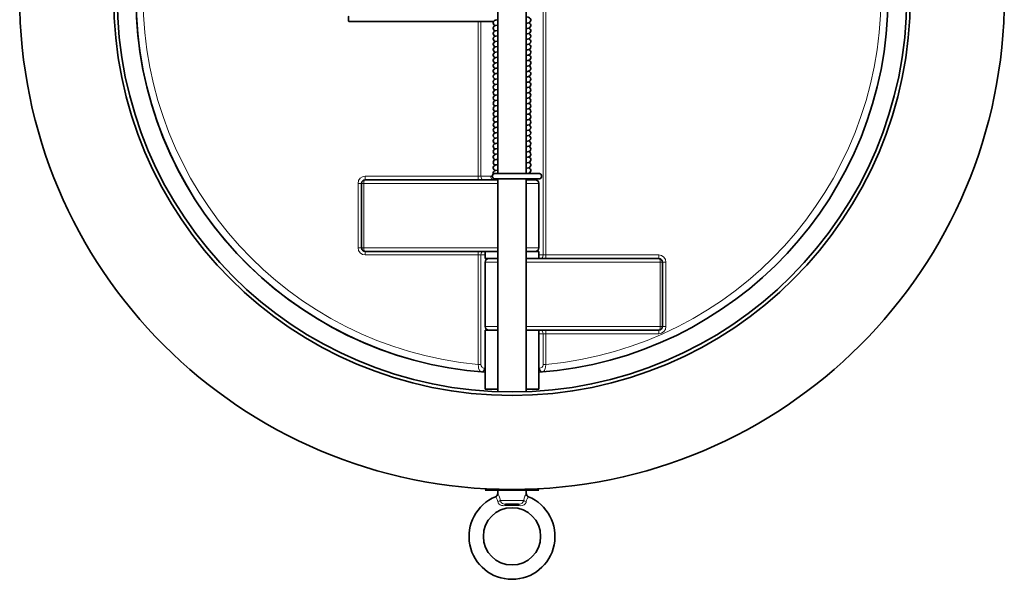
# Model space of a CAD drawing. Extents: x 71 to 1097, y 24 to 796.
# Tile 2 of 9: x 457 to 732, y 24 to 180. Entities that reach past the tile are written whole.
import ezdxf

# ---------------------------------------------------------------- set-up
doc = ezdxf.new("R2010")
doc.units = 0

msp = doc.modelspace()

# ---------------------------------------------------------------- linework, layer by layer
at = {"color": 7, "lineweight": 35}
for p, q in [((590.5, 235.63), (590.5, 137.13)), ((598.5, 235.63), (598.5, 137.13)), ((590.5, 135.38), (553.5, 135.38)), ((590.5, 135.63), (590.5, 76.2)), ((598.5, 135.63), (598.5, 76.2)), ((553.5, 115.38), (590.5, 115.38)), ((598.5, 113.38), (635.5, 113.38)), ((600.46, 93.38), (635.5, 93.38))]:
    msp.add_line(p, q, dxfattribs=at)
at = {"color": 7, "lineweight": 13}
for p, q in [((603.21, 114.38), (603.21, 192.33)), ((603.91, 114.38), (603.91, 192.33)), ((585.09, 136.38), (585.09, 179.61)), ((585.79, 136.38), (585.79, 179.61)), ((585.09, 136.38), (553.5, 136.38)), ((590.5, 134.38), (553.1, 134.38)), ((553.1, 116.38), (590.5, 116.38)), ((585.09, 114.38), (553.5, 114.38)), ((585.09, 83.81), (585.09, 114.38)), ((585.79, 83.81), (585.79, 114.38)), ((603.91, 114.38), (635.5, 114.38)), ((598.5, 112.38), (635.9, 112.38)), ((598.5, 94.38), (635.9, 94.38)), ((603.91, 92.38), (635.5, 92.38))]:
    msp.add_line(p, q, dxfattribs=at)
at = {"color": 7, "lineweight": 35, "ltscale": 0.231175}
for p, q in [((558.22, 179.61), (567.47, 179.61)), ((576.71, 179.61), (585.96, 179.61))]:
    msp.add_line(p, q, dxfattribs=at)
at = {"color": 7, "lineweight": 35, "ltscale": 0.231177}
msp.add_line((567.47, 179.61), (576.71, 179.61), dxfattribs=at)
at = {"color": 7, "lineweight": 35, "ltscale": 0.084625}
msp.add_line((585.96, 179.61), (589.35, 179.61), dxfattribs=at)
at = {"color": 7, "lineweight": 35, "ltscale": 0.000192}
msp.add_line((598.51, 176.12), (598.5, 176.12), dxfattribs=at)
at = {"color": 7, "lineweight": 35, "ltscale": 0.002254}
for p, q in [((590.5, 175.69), (590.5, 175.6)), ((590.5, 171.19), (590.5, 171.1))]:
    msp.add_line(p, q, dxfattribs=at)
at = {"color": 7, "lineweight": 35, "ltscale": 0.001994}
msp.add_line((590.5, 174.19), (590.5, 174.11), dxfattribs=at)
at = {"color": 7, "lineweight": 35, "ltscale": 0.004329}
msp.add_line((598.67, 174.64), (598.5, 174.62), dxfattribs=at)
at = {"color": 7, "lineweight": 35, "ltscale": 0.002253}
msp.add_line((590.5, 172.69), (590.5, 172.6), dxfattribs=at)
at = {"color": 7, "lineweight": 35, "ltscale": 0.002252}
for p, q in [((590.5, 169.69), (590.5, 169.6)), ((590.5, 168.19), (590.5, 168.1)), ((590.5, 165.19), (590.5, 165.1))]:
    msp.add_line(p, q, dxfattribs=at)
at = {"color": 7, "lineweight": 35, "ltscale": 0.002266}
msp.add_line((590.5, 166.69), (590.5, 166.6), dxfattribs=at)
at = {"color": 7, "lineweight": 35, "ltscale": 0.001995}
msp.add_line((590.5, 163.69), (590.5, 163.61), dxfattribs=at)
at = {"color": 7, "lineweight": 35, "ltscale": 0.002258}
msp.add_line((590.5, 162.19), (590.5, 162.1), dxfattribs=at)
at = {"color": 7, "lineweight": 35, "ltscale": 0.002259}
msp.add_line((590.5, 160.69), (590.5, 160.6), dxfattribs=at)
at = {"color": 7, "lineweight": 35, "ltscale": 0.002249}
msp.add_line((590.5, 159.19), (590.5, 159.1), dxfattribs=at)
at = {"color": 7, "lineweight": 35, "ltscale": 0.000251}
msp.add_line((590.5, 156.11), (590.5, 156.1), dxfattribs=at)
at = {"color": 7, "lineweight": 35, "ltscale": 0.000273}
msp.add_line((590.5, 153.11), (590.5, 153.1), dxfattribs=at)
at = {"color": 7, "lineweight": 35, "ltscale": 0.000256}
msp.add_line((590.5, 151.61), (590.5, 151.6), dxfattribs=at)
at = {"color": 7, "lineweight": 35, "ltscale": 0.000253}
msp.add_line((590.5, 150.11), (590.5, 150.1), dxfattribs=at)
at = {"color": 7, "lineweight": 35, "ltscale": 0.001879}
msp.add_line((589.25, 146.32), (589.25, 146.24), dxfattribs=at)
at = {"color": 7, "lineweight": 35, "ltscale": 0.00077}
msp.add_line((589.79, 148.5), (589.82, 148.49), dxfattribs=at)
at = {"color": 7, "lineweight": 13, "ltscale": 0.025}
for p, q in [((553.5, 136.38), (553.5, 135.38)), ((585.09, 136.38), (585.09, 135.38)), ((551.5, 134.38), (552.5, 134.38)), ((551.5, 116.38), (552.5, 116.38)), ((553.5, 114.38), (553.5, 115.38)), ((585.09, 114.38), (585.09, 115.38)), ((603.91, 114.38), (603.91, 113.38)), ((635.5, 114.38), (635.5, 113.38)), ((637.5, 112.38), (636.5, 112.38)), ((637.5, 94.38), (636.5, 94.38)), ((603.91, 92.38), (603.91, 93.38)), ((635.5, 92.38), (635.5, 93.38))]:
    msp.add_line(p, q, dxfattribs=at)
at = {"color": 7, "lineweight": 13, "ltscale": 0.017677}
for p, q in [((585.09, 136.38), (585.79, 136.38)), ((585.09, 114.38), (585.79, 114.38)), ((603.21, 114.38), (603.91, 114.38)), ((603.21, 92.38), (603.91, 92.38)), ((585.09, 83.81), (585.79, 83.81)), ((603.21, 83.81), (603.91, 83.81))]:
    msp.add_line(p, q, dxfattribs=at)
at = {"color": 7, "lineweight": 13, "ltscale": 0.068781}
msp.add_line((585.79, 136.38), (588.54, 136.38), dxfattribs=at)
at = {"color": 7, "lineweight": 35, "ltscale": 0.001596}
msp.add_line((589.75, 135.63), (589.81, 135.63), dxfattribs=at)
at = {"color": 7, "lineweight": 35, "ltscale": 0.146675}
msp.add_line((589.75, 135.63), (595.62, 135.63), dxfattribs=at)
at = {"color": 7, "lineweight": 35, "ltscale": 0.017154}
msp.add_line((590.5, 135.63), (589.81, 135.63), dxfattribs=at)
at = {"color": 7, "lineweight": 13, "ltscale": 0.00625}
for p, q in [((590.21, 135.38), (590.21, 135.63)), ((598.79, 135.38), (598.79, 135.63))]:
    msp.add_line(p, q, dxfattribs=at)
at = {"color": 7, "lineweight": 35, "ltscale": 0.00625}
for p, q in [((590.5, 135.38), (590.5, 135.63)), ((590.5, 135.63), (590.5, 135.38))]:
    msp.add_line(p, q, dxfattribs=at)
at = {"color": 7, "lineweight": 35, "ltscale": 0.16347}
for p, q in [((595.62, 137.13), (602.16, 137.13)), ((595.62, 135.63), (602.16, 135.63))]:
    msp.add_line(p, q, dxfattribs=at)
at = {"color": 7, "lineweight": 35, "ltscale": 0.062502}
for p, q in [((598.5, 135.38), (601, 135.38)), ((588, 113.38), (590.5, 113.38)), ((598.5, 115.38), (601, 115.38))]:
    msp.add_line(p, q, dxfattribs=at)
at = {"color": 7, "lineweight": 13, "ltscale": 0.45}
for p, q in [((551.5, 116.38), (551.5, 134.38)), ((553.1, 116.38), (553.1, 134.38)), ((635.9, 112.38), (635.9, 94.38)), ((637.5, 94.38), (637.5, 112.38))]:
    msp.add_line(p, q, dxfattribs=at)
at = {"color": 7, "lineweight": 35, "ltscale": 0.45}
for p, q in [((552.5, 116.38), (552.5, 134.38)), ((602, 134.38), (602, 116.38)), ((587, 112.38), (587, 94.38)), ((636.5, 112.38), (636.5, 94.38))]:
    msp.add_line(p, q, dxfattribs=at)
at = {"color": 7, "lineweight": 13, "ltscale": 0.015073}
for p, q in [((553.1, 134.38), (552.5, 134.38)), ((553.1, 116.38), (552.5, 116.38)), ((635.9, 112.38), (636.5, 112.38)), ((635.9, 94.38), (636.5, 94.38))]:
    msp.add_line(p, q, dxfattribs=at)
at = {"color": 7, "lineweight": 13, "ltscale": 0.0875}
for p, q in [((598.5, 134.38), (602, 134.38)), ((598.5, 116.38), (602, 116.38)), ((587, 112.38), (590.5, 112.38)), ((587, 94.38), (590.5, 94.38))]:
    msp.add_line(p, q, dxfattribs=at)
at = {"color": 7, "lineweight": 35, "ltscale": 0.001733}
msp.add_line((552.54, 116.09), (552.52, 116.16), dxfattribs=at)
at = {"color": 7, "lineweight": 35, "ltscale": 0.002177}
msp.add_line((552.64, 115.88), (552.6, 115.95), dxfattribs=at)
at = {"color": 7, "lineweight": 35, "ltscale": 0.002}
msp.add_line((552.78, 115.69), (552.72, 115.75), dxfattribs=at)
at = {"color": 7, "lineweight": 13, "ltscale": 0.030177}
for p, q in [((585.79, 114.38), (587, 114.38)), ((603.21, 114.38), (602, 114.38)), ((603.21, 92.38), (602, 92.38))]:
    msp.add_line(p, q, dxfattribs=at)
at = {"color": 7, "lineweight": 35, "ltscale": 0.05}
for p, q in [((587, 113.38), (587, 115.38)), ((602, 113.38), (602, 115.38))]:
    msp.add_line(p, q, dxfattribs=at)
at = {"color": 7, "lineweight": 35, "ltscale": 0.0875}
for p, q in [((587, 115.38), (590.5, 115.38)), ((587, 113.38), (590.5, 113.38)), ((598.5, 115.38), (602, 115.38)), ((590.5, 93.38), (587, 93.38)), ((602, 93.38), (598.5, 93.38)), ((590.5, 76.88), (587, 76.88)), ((602, 76.88), (598.5, 76.88))]:
    msp.add_line(p, q, dxfattribs=at)
at = {"color": 7, "lineweight": 35, "ltscale": 0.4125}
for p, q in [((587, 93.38), (587, 76.88)), ((602, 93.38), (602, 76.88))]:
    msp.add_line(p, q, dxfattribs=at)
at = {"color": 7, "lineweight": 13, "ltscale": 0.214222}
for p, q in [((603.21, 83.81), (603.21, 92.38)), ((603.91, 83.81), (603.91, 92.38))]:
    msp.add_line(p, q, dxfattribs=at)
at = {"color": 7, "lineweight": 13, "ltscale": 0.005197}
for p, q in [((586.79, 82.72), (587, 82.7)), ((602, 82.7), (602.21, 82.72))]:
    msp.add_line(p, q, dxfattribs=at)
at = {"color": 7, "lineweight": 35, "ltscale": 0.016935}
msp.add_line((590.5, 76.88), (590.5, 76.2), dxfattribs=at)
at = {"color": 7, "lineweight": 13, "ltscale": 0.002042}
msp.add_line((572.79, 50.6), (572.87, 50.59), dxfattribs=at)
at = {"color": 7, "lineweight": 13, "ltscale": 0.001821}
msp.add_line((616.13, 50.59), (616.2, 50.6), dxfattribs=at)
at = {"color": 7, "lineweight": 35, "ltscale": 0.013258}
for p, q in [((587.38, 49.06), (587, 48.69)), ((601.62, 49.06), (602, 48.69))]:
    msp.add_line(p, q, dxfattribs=at)
at = {"color": 7, "lineweight": 35, "ltscale": 0.277393}
msp.add_line((598.1, 48.69), (587, 48.69), dxfattribs=at)
at = {"color": 7, "lineweight": 35, "ltscale": 0.022801}
for p, q in [((590.5, 48.69), (590.5, 47.78)), ((598.5, 48.69), (598.5, 47.78))]:
    msp.add_line(p, q, dxfattribs=at)
at = {"color": 7, "lineweight": 35, "ltscale": 0.097607}
msp.add_line((602, 48.69), (598.1, 48.69), dxfattribs=at)
at = {"color": 7, "lineweight": 13, "ltscale": 0.163168}
msp.add_line((597.76, 45.78), (591.24, 45.78), dxfattribs=at)
at = {"color": 7, "lineweight": 35, "ltscale": 0.090001}
msp.add_line((596.3, 44.78), (592.7, 44.78), dxfattribs=at)
at = {"color": 7, "lineweight": 35}
for points in [[(548.97, 179.61), (556.68, 179.61), (557.45, 179.61), (558.22, 179.62)], [(590.28, 180.08), (589.86, 180), (589.57, 179.86), (589.35, 179.62), (589.25, 179.31), (589.25, 179.24)], [(589.25, 179.24), (589.3, 178.97), (589.46, 178.71), (589.71, 178.53), (589.82, 178.49)], [(598.5, 180.86), (599.02, 180.78), (599.36, 180.66), (599.61, 180.43), (599.74, 180.13), (599.75, 179.99)], [(599.75, 179.99), (599.68, 179.67), (599.48, 179.41), (599.21, 179.25), (598.81, 179.16), (598.5, 179.12)], [(599.18, 179.24), (599.47, 179.08), (599.64, 178.88), (599.74, 178.63), (599.75, 178.49)], [(590.44, 178.6), (589.93, 178.52), (589.62, 178.4), (589.38, 178.17), (589.26, 177.87), (589.25, 177.74)], [(589.25, 177.74), (589.3, 177.46), (589.46, 177.22), (589.73, 177.02), (589.82, 176.99)], [(590.5, 177.11), (589.97, 177.03), (589.63, 176.91), (589.39, 176.68), (589.26, 176.37), (589.25, 176.24)], [(589.25, 176.24), (589.3, 175.97), (589.48, 175.69), (589.77, 175.51), (589.82, 175.49)], [(590.5, 178.61), (590.45, 178.59), (590.44, 178.59)], [(599.75, 178.49), (599.68, 178.17), (599.48, 177.91), (599.2, 177.75), (598.8, 177.66), (598.5, 177.62)], [(599.75, 176.99), (599.68, 176.67), (599.48, 176.41), (599.2, 176.25), (598.81, 176.16), (598.51, 176.12)], [(599.18, 177.74), (599.48, 177.58), (599.65, 177.38), (599.74, 177.12), (599.75, 176.99)], [(599.18, 176.24), (599.47, 176.08), (599.68, 175.82), (599.75, 175.49)], [(590.5, 175.61), (589.96, 175.53), (589.63, 175.4), (589.39, 175.18), (589.26, 174.87), (589.25, 174.74)], [(589.25, 174.74), (589.3, 174.47), (589.48, 174.19), (589.77, 174.01), (589.82, 173.99)], [(590.5, 174.11), (589.96, 174.03), (589.63, 173.9), (589.39, 173.68), (589.26, 173.37), (589.25, 173.24)], [(599.75, 175.49), (599.68, 175.17), (599.48, 174.91), (599.21, 174.75), (598.81, 174.66), (598.67, 174.64)], [(599.75, 173.99), (599.68, 173.67), (599.48, 173.41), (599.19, 173.24), (598.82, 173.16)], [(599.18, 174.74), (599.47, 174.58), (599.64, 174.38), (599.74, 174.13), (599.75, 173.99)], [(589.25, 173.24), (589.3, 172.97), (589.48, 172.69), (589.78, 172.51), (589.82, 172.49)], [(590.5, 172.61), (589.96, 172.53), (589.62, 172.4), (589.39, 172.18), (589.26, 171.87), (589.25, 171.74)], [(589.25, 171.74), (589.3, 171.47), (589.48, 171.2), (589.71, 171.03), (589.82, 170.99)], [(590.5, 171.11), (589.96, 171.03), (589.63, 170.9), (589.39, 170.68), (589.26, 170.37), (589.25, 170.24)], [(599.75, 172.49), (599.68, 172.17), (599.48, 171.91), (599.17, 171.74), (598.95, 171.68)], [(599.75, 170.99), (599.68, 170.67), (599.48, 170.41), (599.2, 170.25), (599.08, 170.21)], [(599.18, 173.24), (599.47, 173.08), (599.64, 172.88), (599.74, 172.63), (599.75, 172.49)], [(599.18, 171.74), (599.47, 171.58), (599.64, 171.38), (599.74, 171.13), (599.75, 170.99)], [(589.25, 170.24), (589.32, 169.91), (589.53, 169.65), (589.82, 169.49)], [(590.5, 169.61), (589.96, 169.53), (589.63, 169.4), (589.39, 169.18), (589.26, 168.87), (589.25, 168.74)], [(589.25, 168.74), (589.32, 168.41), (589.53, 168.15), (589.82, 167.99)], [(590.5, 168.11), (589.96, 168.03), (589.62, 167.9), (589.39, 167.68), (589.26, 167.37), (589.25, 167.24)], [(599.24, 168.76), (598.88, 168.67), (598.5, 168.62)], [(599.18, 170.24), (599.47, 170.08), (599.64, 169.88), (599.74, 169.63), (599.75, 169.49)], [(599.18, 168.74), (599.47, 168.59), (599.64, 168.39), (599.74, 168.13), (599.75, 167.99)], [(599.75, 169.49), (599.68, 169.17), (599.48, 168.91), (599.24, 168.76)], [(589.25, 167.24), (589.32, 166.92), (589.52, 166.65), (589.82, 166.49)], [(590.5, 166.61), (589.94, 166.52), (589.63, 166.4), (589.39, 166.18), (589.26, 165.87), (589.25, 165.74)], [(589.25, 165.74), (589.33, 165.41), (589.54, 165.14), (589.82, 164.99)], [(590.5, 165.11), (589.96, 165.03), (589.63, 164.9), (589.39, 164.68), (589.26, 164.37), (589.25, 164.24)], [(599.48, 167.41), (599.19, 167.24), (598.82, 167.16), (598.5, 167.12)], [(599.75, 166.49), (599.7, 166.22), (599.56, 165.99), (599.29, 165.78), (598.95, 165.68), (598.5, 165.62)], [(599.18, 167.24), (599.47, 167.08), (599.65, 166.88), (599.71, 166.72)], [(589.25, 164.24), (589.33, 163.91), (589.53, 163.64), (589.82, 163.49)], [(590.5, 163.61), (589.97, 163.53), (589.63, 163.41), (589.39, 163.18), (589.26, 162.87), (589.25, 162.74)], [(589.25, 162.74), (589.33, 162.41), (589.53, 162.14), (589.82, 161.99)], [(599.75, 164.99), (599.7, 164.73), (599.57, 164.5), (599.3, 164.29), (598.94, 164.18), (598.5, 164.12)], [(599.75, 163.49), (599.7, 163.22), (599.56, 162.99), (599.29, 162.78), (598.97, 162.69), (598.5, 162.62)], [(599.18, 164.24), (599.46, 164.09), (599.67, 163.83), (599.75, 163.49)], [(599.18, 162.74), (599.46, 162.59), (599.64, 162.38), (599.74, 162.13), (599.75, 161.99)], [(590.5, 162.11), (589.95, 162.03), (589.64, 161.91), (589.43, 161.73), (589.3, 161.51), (589.25, 161.24)], [(589.25, 161.24), (589.33, 160.9), (589.54, 160.64), (589.82, 160.49)], [(590.5, 160.61), (589.98, 160.53), (589.64, 160.41), (589.39, 160.18), (589.26, 159.87), (589.25, 159.74)], [(589.25, 159.74), (589.33, 159.41), (589.54, 159.14), (589.82, 158.99)], [(599.75, 161.99), (599.7, 161.72), (599.56, 161.49), (599.29, 161.28), (598.95, 161.18), (598.5, 161.12)], [(599.75, 160.49), (599.7, 160.23), (599.57, 160), (599.31, 159.79), (598.97, 159.69), (598.5, 159.62)], [(599.18, 161.24), (599.46, 161.09), (599.67, 160.83), (599.75, 160.49)], [(599.18, 159.74), (599.46, 159.59), (599.67, 159.32), (599.75, 158.99)], [(590.5, 159.11), (589.99, 159.03), (589.7, 158.94), (589.43, 158.73), (589.3, 158.5), (589.25, 158.24)], [(589.25, 158.24), (589.33, 157.91), (589.54, 157.64), (589.82, 157.49)], [(590.5, 157.61), (589.95, 157.53), (589.64, 157.41), (589.44, 157.24), (589.3, 157.01), (589.25, 156.74)], [(599.75, 158.99), (599.7, 158.73), (599.52, 158.44), (599.24, 158.26), (598.87, 158.17), (598.5, 158.12)], [(599.75, 157.49), (599.7, 157.22), (599.57, 156.99), (599.3, 156.79), (598.95, 156.68), (598.5, 156.62)], [(599.18, 158.24), (599.46, 158.09), (599.67, 157.82), (599.75, 157.49)], [(589.25, 156.74), (589.33, 156.41), (589.53, 156.15), (589.8, 156), (589.82, 155.99)], [(590.5, 156.11), (589.97, 156.03), (589.64, 155.91), (589.43, 155.73), (589.3, 155.51), (589.25, 155.24)], [(589.25, 155.24), (589.33, 154.91), (589.54, 154.64), (589.82, 154.49)], [(590.5, 154.61), (589.97, 154.53), (589.68, 154.43), (589.43, 154.23), (589.3, 154), (589.25, 153.74)], [(599.75, 155.99), (599.7, 155.73), (599.53, 155.45), (599.25, 155.27), (598.9, 155.17), (598.5, 155.12)], [(599.75, 154.49), (599.7, 154.23), (599.53, 153.95), (599.24, 153.76), (598.87, 153.67), (598.5, 153.62)], [(599.18, 156.74), (599.46, 156.59), (599.67, 156.32), (599.75, 155.99)], [(599.18, 155.24), (599.48, 155.07), (599.68, 154.81), (599.75, 154.49)], [(589.25, 153.74), (589.33, 153.41), (589.53, 153.15), (589.82, 152.99)], [(590.5, 153.11), (589.95, 153.03), (589.64, 152.91), (589.44, 152.74), (589.3, 152.51), (589.25, 152.24)], [(589.25, 152.24), (589.33, 151.91), (589.49, 151.69), (589.77, 151.51), (589.82, 151.49)], [(590.5, 151.61), (589.96, 151.53), (589.62, 151.4), (589.43, 151.23), (589.3, 151), (589.25, 150.74)], [(599.75, 152.99), (599.7, 152.73), (599.53, 152.45), (599.24, 152.26), (598.88, 152.17), (598.5, 152.12)], [(599.75, 151.49), (599.7, 151.23), (599.53, 150.95), (599.25, 150.76), (598.9, 150.67), (598.5, 150.62)], [(599.18, 153.74), (599.46, 153.59), (599.67, 153.32), (599.75, 152.99)], [(599.18, 152.24), (599.46, 152.09), (599.67, 151.82), (599.75, 151.49)], [(589.25, 150.74), (589.33, 150.41), (589.54, 150.14), (589.82, 149.99)], [(590.5, 150.11), (589.97, 150.03), (589.69, 149.93), (589.43, 149.73), (589.3, 149.5), (589.25, 149.24)], [(589.25, 149.24), (589.32, 148.92), (589.52, 148.66), (589.79, 148.5)], [(590.5, 148.61), (589.97, 148.53), (589.69, 148.44), (589.42, 148.23), (589.3, 148), (589.25, 147.74)], [(599.75, 149.99), (599.68, 149.66), (599.47, 149.4), (599.18, 149.24), (598.78, 149.16), (598.5, 149.12)], [(599.18, 150.74), (599.48, 150.57), (599.68, 150.31), (599.75, 149.99)], [(599.18, 149.24), (599.46, 149.09), (599.67, 148.82), (599.75, 148.49)], [(590.5, 147.11), (589.97, 147.03), (589.63, 146.9), (589.43, 146.74), (589.3, 146.5), (589.25, 146.31)], [(589.25, 146.24), (589.3, 145.97), (589.44, 145.74), (589.71, 145.54), (589.82, 145.49)], [(599.75, 148.49), (599.68, 148.17), (599.48, 147.91), (599.19, 147.74), (598.79, 147.66), (598.5, 147.62)], [(599.75, 146.99), (599.68, 146.67), (599.48, 146.41), (599.2, 146.25), (598.82, 146.16), (598.5, 146.12)], [(599.18, 147.74), (599.46, 147.59), (599.67, 147.32), (599.75, 146.99)], [(599.18, 146.24), (599.48, 146.08), (599.68, 145.81), (599.75, 145.49)], [(589.25, 144.74), (589.3, 144.46), (589.46, 144.21), (589.74, 144.02), (589.83, 143.99)], [(589.81, 143.99), (589.52, 143.82), (589.32, 143.56), (589.25, 143.24)], [(589.25, 143.24), (589.3, 142.97), (589.44, 142.74), (589.71, 142.53), (589.82, 142.49)], [(590.5, 145.61), (589.97, 145.53), (589.69, 145.43), (589.61, 145.39)], [(590.5, 144.11), (589.94, 144.02), (589.81, 143.98)], [(599.75, 145.49), (599.68, 145.16), (599.48, 144.9), (599.17, 144.74), (598.75, 144.65), (598.5, 144.62)], [(599.75, 143.99), (599.68, 143.67), (599.48, 143.41), (599.19, 143.24), (598.8, 143.16), (598.5, 143.12)], [(599.18, 144.74), (599.46, 144.59), (599.67, 144.32), (599.75, 143.99)], [(599.18, 143.24), (599.47, 143.08), (599.68, 142.82), (599.75, 142.49)], [(589.94, 142.52), (589.62, 142.4), (589.39, 142.17), (589.26, 141.87), (589.25, 141.74)], [(589.25, 141.74), (589.3, 141.47), (589.44, 141.24), (589.71, 141.03), (589.82, 140.99)], [(590.07, 141.05), (589.72, 140.95), (589.47, 140.78), (589.3, 140.5), (589.25, 140.24)], [(590.5, 142.61), (590.1, 142.56), (590.05, 142.55), (590, 142.54), (589.94, 142.52)], [(590.5, 141.11), (590.24, 141.08), (590.18, 141.07), (590.12, 141.06), (590.07, 141.04)], [(599.75, 142.49), (599.68, 142.17), (599.48, 141.91), (599.2, 141.75), (598.82, 141.66), (598.5, 141.62)], [(599.75, 140.99), (599.68, 140.67), (599.48, 140.41), (599.17, 140.24), (598.75, 140.15), (598.5, 140.12)], [(599.18, 141.74), (599.46, 141.59), (599.64, 141.38), (599.74, 141.13), (599.75, 140.99)], [(589.25, 140.24), (589.3, 139.96), (589.46, 139.71), (589.74, 139.52), (589.82, 139.49)], [(590.2, 139.56), (590.19, 139.56), (590.17, 139.57), (590.13, 139.56), (590, 139.54), (589.66, 139.42), (589.42, 139.23), (589.28, 138.94), (589.25, 138.74)], [(589.25, 138.74), (589.3, 138.47), (589.44, 138.24), (589.71, 138.03), (589.82, 137.99)], [(590.35, 138.09), (589.88, 138.01), (589.57, 137.86), (589.35, 137.62), (589.25, 137.31), (589.25, 137.24)], [(590.5, 138.11), (590.37, 138.09), (590.35, 138.08)], [(599.75, 139.49), (599.68, 139.16), (599.47, 138.9), (599.16, 138.74), (598.76, 138.65), (598.5, 138.62)], [(599.75, 137.99), (599.68, 137.67), (599.48, 137.41), (599.2, 137.25), (598.81, 137.16), (598.67, 137.14)], [(599.18, 140.24), (599.47, 140.08), (599.64, 139.88), (599.74, 139.63), (599.75, 139.49)], [(599.18, 138.74), (599.47, 138.58), (599.64, 138.38), (599.74, 138.13), (599.75, 137.99)], [(589.75, 137.13), (594.98, 137.13), (595.62, 137.12)]]:
    msp.add_lwpolyline(points, dxfattribs=at)
at = {"color": 7, "lineweight": 13}
for points in [[(585.09, 83.81), (585.1, 83.26), (585.19, 82.74), (585.35, 82.3), (585.59, 81.94), (585.73, 81.83), (585.88, 81.75), (586, 81.72)], [(585.79, 83.81), (585.8, 83.66), (585.88, 83.39), (586.04, 83.13), (586.2, 82.97), (586.38, 82.84), (586.58, 82.76), (586.79, 82.72)], [(602.21, 82.72), (602.56, 82.82), (602.88, 83.04), (603.1, 83.35), (603.18, 83.57), (603.21, 83.81)], [(603, 81.72), (603.14, 81.76), (603.29, 81.84), (603.54, 82.11), (603.69, 82.38), (603.8, 82.69), (603.88, 83.05), (603.91, 83.81)], [(589.88, 46.85), (590.07, 46.61), (590.28, 46.29), (590.37, 46.09), (590.48, 45.76), (590.52, 45.53)], [(590.5, 47.78), (590.87, 47.03), (591.01, 46.69), (591.17, 46.13), (591.24, 45.78)], [(597.76, 45.78), (597.9, 46.41), (598.1, 46.98), (598.23, 47.27), (598.5, 47.78)], [(598.48, 45.53), (598.55, 45.89), (598.63, 46.11), (598.84, 46.49), (599.12, 46.85)], [(590.52, 45.53), (590.63, 45.12), (590.87, 44.78), (591.19, 44.54), (591.57, 44.4), (591.9, 44.35), (592.13, 44.34), (592.57, 44.36)], [(591.24, 45.78), (591.38, 45.45), (591.6, 45.16), (591.86, 44.96), (592.08, 44.86), (592.3, 44.8), (592.7, 44.78)], [(596.3, 44.78), (596.65, 44.8), (596.99, 44.88), (597.3, 45.07), (597.51, 45.3), (597.68, 45.57), (597.76, 45.78)], [(596.43, 44.36), (596.93, 44.34), (597.39, 44.39), (597.61, 44.45), (597.93, 44.61), (598.22, 44.89), (598.42, 45.26), (598.48, 45.53)]]:
    msp.add_lwpolyline(points, dxfattribs=at)
at = {"color": 7, "lineweight": 35}
for centre, radius in [((594.5, 186.38), 137.5), ((594.5, 186.38), 111.25), ((594.5, 186.38), 110.25), ((594.5, 35.78), 8)]:
    msp.add_circle(centre, radius, dxfattribs=at)
for centre, radius, start, end in [((594.5, 186.38), 105, 94.096, 265.904), ((594.5, 186.38), 105, 94.6406, 265.9042), ((594.5, 186.38), 105, 274.0958, 85.9042), ((590.56, 179.01), 1.1, 93.1125, 104.7712), ((597.67, 181.02), 7.94, 275.9812, 278.3209), ((597.89, 177.77), 6.18, 275.6505, 279.8946), ((598.22, 174.07), 2.46, 276.5, 281.5949), ((598.11, 174.66), 4.56, 274.9432, 282.3828), ((598.24, 172.48), 2.37, 276.3849, 281.7099), ((598.24, 170.98), 2.36, 276.3792, 281.7061), ((598.98, 167.99), 0.768, 310.5691, 359.8946), ((598.24, 169.48), 2.36, 276.3696, 281.7057), ((598.24, 167.99), 2.38, 276.3489, 281.6649), ((598.91, 164.91), 0.872, 60.3083, 72.105), ((598.98, 164.99), 0.775, 0.284, 62.059), ((598.98, 166.49), 0.767, 0.082, 17.9633), ((598.24, 166.49), 2.37, 276.3543, 281.6656), ((598.24, 161.99), 2.37, 276.3444, 281.6638), ((590.76, 153.76), 2.36, 96.3413, 101.6833), ((590.76, 152.28), 2.33, 96.3033, 101.702), ((590.77, 150.69), 2.42, 96.3931, 101.6019), ((590.76, 149.25), 2.36, 96.3559, 101.6895), ((590.77, 147.7), 2.41, 96.369, 101.6035), ((590.77, 146.19), 2.42, 96.4009, 101.6011), ((590.02, 147.74), 0.771, 180.1709, 235.7354), ((590.1, 147.86), 0.914, 235.7403, 252.2185), ((590.76, 144.75), 2.37, 96.341, 101.6686), ((590.02, 144.74), 0.772, 122.1652, 179.7986), ((590.77, 143.23), 2.39, 96.4015, 101.6758), ((590.77, 141.7), 2.41, 96.4203, 101.6432), ((591.37, 131.37), 8.28, 96.0054, 98.082), ((553.5, 134.38), 1, 90, 180), ((589.75, 136.38), 0.75, 90, 180), ((589.75, 136.38), 0.75, 180, 270), ((590.02, 137.24), 0.771, 180.0473, 199.9519), ((598.89, 136.36), 0.929, 56.2612, 72.9297), ((601, 134.38), 1, 0, 90), ((553.5, 116.38), 1, 180, 192.7203), ((553.5, 116.38), 1, 196.6964, 205.2759), ((553.5, 116.38), 1, 210.2706, 219.0668), ((553.5, 116.38), 1, 223.6472, 270), ((601, 116.38), 1, 270, 0), ((588, 112.38), 1, 90, 180), ((635.5, 112.38), 1, 0, 90), ((588, 94.38), 1, 180, 270), ((635.5, 94.38), 1, 270, 0), ((594.5, 35.78), 12, 112.6194, 67.3826), ((589.5, 47.78), 1, 292.6191, 0), ((599.5, 47.78), 1, 180, 247.3809)]:
    msp.add_arc(centre, radius, start, end, dxfattribs=at)
at = {"color": 7, "lineweight": 13}
for centre, radius, start, end in [((594.5, 186.38), 103, 95.2442, 264.7558), ((594.5, 186.38), 103, 275.2442, 84.7558), ((553.5, 134.38), 2, 90, 180), ((588.54, 135.18), 1.2, 67.0063, 89.6153), ((587.15, 133.62), 3.32, 31.9014, 37.1383), ((553.5, 116.38), 2, 180, 270), ((635.5, 112.38), 2, 0, 90), ((635.5, 94.38), 2, 270, 0), ((594.5, 21.43), 23.01, 85.1843, 94.8157)]:
    msp.add_arc(centre, radius, start, end, dxfattribs=at)
at = {"color": 7, "lineweight": 35}
for centre, ratio, start_param, end_param in [((548.97, 180.36), 0.167471, 0.000004, 3.141589), ((602.16, 136.38), 0.811203, 3.141597, 6.283181)]:
    msp.add_ellipse(centre, major_axis=(0, 0.75), ratio=ratio, start_param=start_param, end_param=end_param, dxfattribs=at)
at = {"color": 7, "lineweight": 13}
for centre, major_axis, ratio, start_param, end_param in [((553.5, 134.38), (0, 1), 0.39709, 6.283185, 7.853982), ((586.5, 136.38), (0, 1), 0.707107, 1.570796, 3.141593), ((589.25, 136.38), (0, 1), 0.707107, 1.570796, 3.141593), ((553.5, 116.38), (0, 1), 0.39709, 1.570796, 3.141593), ((586.5, 114.38), (0, -1), 0.707107, 3.141593, 4.712389), ((602.5, 114.38), (0, 1), 0.707107, 3.141593, 4.712389), ((635.5, 112.38), (0, -1), 0.39709, 1.570796, 3.141593), ((635.5, 94.38), (0, -1), 0.39709, 6.283185, 7.853982), ((602.5, 92.38), (0, -1), 0.707107, 1.570796, 3.141593), ((586.09, 82.72), (-0.081, -0.997), 0.705945, 0, 1.628037), ((602.91, 82.72), (0.081, -0.997), 0.705945, 4.655149, 6.283185), ((590.42, 45.78), (0.981, 0.192), 0.262003, 4.763728, 5.640673), ((592.7, 43.78), (0, -1), 0.162434, 3.141593, 4.087047), ((596.3, 43.78), (0, -1), 0.162434, 2.196139, 3.141587), ((598.58, 45.78), (0.981, -0.192), 0.262003, 3.784106, 4.66105)]:
    msp.add_ellipse(centre, major_axis=major_axis, ratio=ratio, start_param=start_param, end_param=end_param, dxfattribs=at)

doc.saveas('drawing.dxf')
